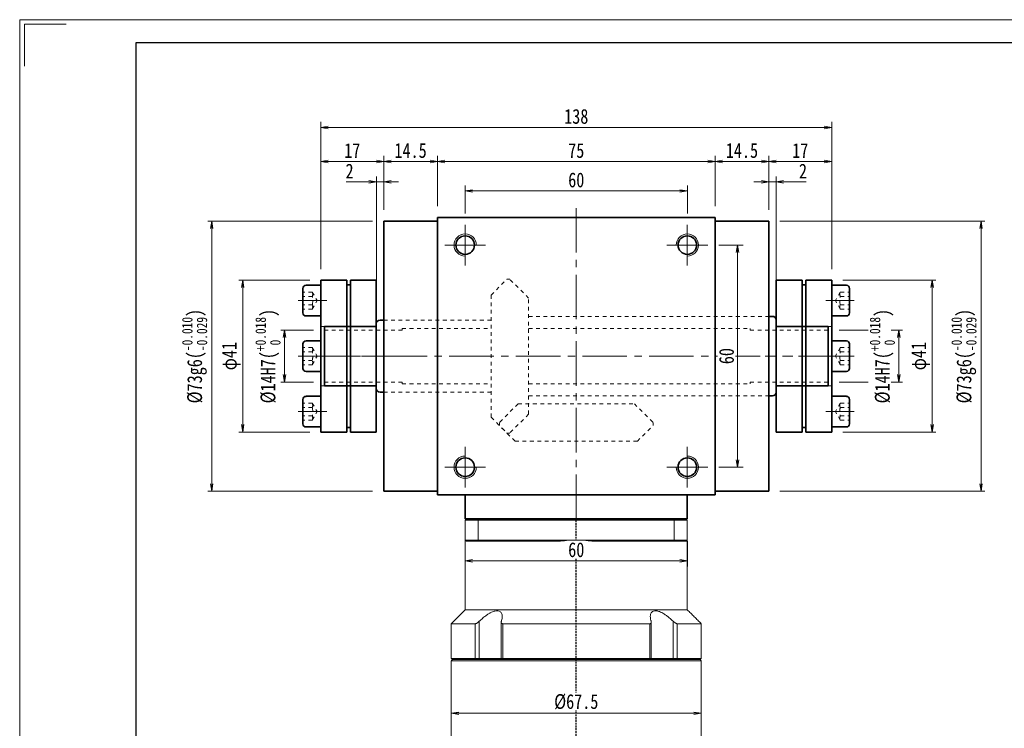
# Model space of a CAD drawing. Header units: millimetres. Extents: x -3 to 527, y 0 to 372.
# Tile 2 of 6: x 0 to 266, y 181 to 372. Entities that reach past the tile are written whole.
import ezdxf

# ---------------------------------------------------------------- set-up
doc = ezdxf.new("R2010")
doc.units = ezdxf.units.MM
for name, pattern in [('DASHED', [0.75, 0.5, -0.25]), ('点画线', [18, 12, -2, 2, -2]), ('虚线', [2, 1, -1])]:
    doc.linetypes.add(name, pattern=pattern)
for name, color, linetype, lineweight in [('EB0_1', 7, 'Continuous', 35), ('中心线层', 1, '点画线', 18), ('图框_外框线', 7, 'Continuous', 18), ('尺寸线层', 3, 'Continuous', 18), ('粗实线层', 7, 'Continuous', 35), ('虚线层', 6, '虚线', 18), ('虚线层_1', 6, '虚线', 18)]:
    doc.layers.add(name, color=color, linetype=linetype, lineweight=lineweight)
doc.styles.add('宋体', font='SimSun.ttf', dxfattribs={"width": 0.8})
doc.dimstyles.new('A水平标注$0', dxfattribs={"dimtxt": 3.5, "dimasz": 2, "dimexe": 1.5, "dimexo": 3, "dimgap": 1.1, "dimtad": 1, "dimtoh": 1, "dimdec": 4, "dimdsep": 46, "dimtxsty": '宋体', "dimblk": 'OPEN', "dimcen": 3, "dimclrd": 3, "dimclre": 3, "dimclrt": 6, "dimadec": 0, "dimazin": 0, "dimtm": 1e-09, "dimtfac": 1, "dimtdec": 4, "dimtix": 1, "dimtmove": 0, "dimatfit": 3, "dimldrblk": 'OPEN', "dimfxl": 0, "dimlwd": 13, "dimlwe": 13, "dimarcsym": 0})
doc.dimstyles.new('D直径标注φ25', dxfattribs={"dimtxt": 3.5, "dimasz": 2, "dimexe": 1, "dimexo": 3, "dimtad": 1, "dimtoh": 1, "dimdec": 1, "dimdsep": 46, "dimtxsty": '宋体', "dimblk": 'OPEN', "dimcen": 3, "dimclrd": 3, "dimclre": 3, "dimclrt": 130, "dimadec": 0, "dimazin": 0, "dimtm": 1e-09, "dimtfac": 1, "dimtdec": 1, "dimtmove": 0, "dimatfit": 0, "dimldrblk": 'OPEN', "dimfxl": 0, "dimlwd": 13, "dimlwe": 13, "dimarcsym": 0})

# ---------------------------------------------------------------- blocks, each defined once
blk = doc.blocks.new('_Open')
at = {"color": 0, "linetype": 'ByBlock', "lineweight": -2}
for p, q in [((-1, 0.17), (0, 0)), ((-1, -0.17), (0, 0)), ((0, 0), (-1, 0))]:
    blk.add_line(p, q, dxfattribs=at)
blk = doc.blocks.new('*D11')
at = {"layer": 'Defpoints', "color": 0, "transparency": 16777216}
for p in [(187.83, 334.16), (112.83, 319.06), (187.83, 319.06)]:
    blk.add_point(p, dxfattribs=at)
at = {"layer": '尺寸线层', "color": 3, "lineweight": 13, "transparency": 16777216}
for p, q in [((112.83, 322.06), (112.83, 335.66)), ((187.83, 322.06), (187.83, 335.66)), ((114.83, 334.16), (185.83, 334.16))]:
    blk.add_line(p, q, dxfattribs=at)
at = {"layer": '尺寸线层', "color": 3, "lineweight": 13, "transparency": 16777216, "xscale": 2, "yscale": 2, "zscale": 2, "rotation": 180}
blk.add_blockref('_Open', (112.83, 334.16), dxfattribs=at)
at = {"layer": '尺寸线层', "color": 3, "lineweight": 13, "transparency": 16777216, "xscale": 2, "yscale": 2, "zscale": 2}
blk.add_blockref('_Open', (187.83, 334.16), dxfattribs=at)
at = {"layer": '尺寸线层', "color": 6, "transparency": 16777216, "insert": (150.33, 337.09), "char_height": 4, "attachment_point": 5, "style": '宋体', "bg_fill": 3, "box_fill_scale": 1.1, "bg_fill_color": 257, "bg_fill_transparency": 0}
blk.add_mtext('75', dxfattribs=at)
blk = doc.blocks.new('*D12')
at = {"layer": 'Defpoints', "color": 0, "transparency": 16777216}
for p in [(98.33, 334.16), (98.33, 318.06), (112.83, 319.06)]:
    blk.add_point(p, dxfattribs=at)
at = {"layer": '尺寸线层', "color": 3, "lineweight": 13, "transparency": 16777216}
for p, q in [((98.33, 321.06), (98.33, 335.66)), ((112.83, 322.06), (112.83, 335.66)), ((110.83, 334.16), (100.33, 334.16))]:
    blk.add_line(p, q, dxfattribs=at)
at = {"layer": '尺寸线层', "color": 3, "lineweight": 13, "transparency": 16777216, "xscale": 2, "yscale": 2, "zscale": 2, "rotation": 180}
blk.add_blockref('_Open', (98.33, 334.16), dxfattribs=at)
at = {"layer": '尺寸线层', "color": 3, "lineweight": 13, "transparency": 16777216, "xscale": 2, "yscale": 2, "zscale": 2}
blk.add_blockref('_Open', (112.83, 334.16), dxfattribs=at)
at = {"layer": '尺寸线层', "color": 6, "transparency": 16777216, "insert": (105.58, 337.1), "char_height": 4, "attachment_point": 5, "style": '宋体', "bg_fill": 3, "box_fill_scale": 1.1, "bg_fill_color": 257, "bg_fill_transparency": 0}
blk.add_mtext('14.5', dxfattribs=at)
blk = doc.blocks.new('*D13')
at = {"layer": 'Defpoints', "color": 0, "transparency": 16777216}
for p in [(96.33, 328.63), (98.33, 318.06), (96.33, 290.31)]:
    blk.add_point(p, dxfattribs=at)
at = {"layer": '尺寸线层', "color": 3, "lineweight": 13, "transparency": 16777216}
for p, q in [((96.33, 293.31), (96.33, 330.13)), ((98.33, 321.06), (98.33, 330.13)), ((88.21, 328.63), (90.98, 328.63)), ((90.98, 328.63), (94.33, 328.63)), ((98.33, 328.63), (96.33, 328.63)), ((100.33, 328.63), (102.33, 328.63))]:
    blk.add_line(p, q, dxfattribs=at)
at = {"layer": '尺寸线层', "color": 3, "lineweight": 13, "transparency": 16777216, "xscale": 2, "yscale": 2, "zscale": 2}
blk.add_blockref('_Open', (96.33, 328.63), dxfattribs=at)
at = {"layer": '尺寸线层', "color": 3, "lineweight": 13, "transparency": 16777216, "xscale": 2, "yscale": 2, "zscale": 2, "rotation": 180}
blk.add_blockref('_Open', (98.33, 328.63), dxfattribs=at)
at = {"layer": '尺寸线层', "color": 6, "transparency": 16777216, "insert": (89.1, 331.56), "char_height": 4, "attachment_point": 5, "style": '宋体', "bg_fill": 3, "box_fill_scale": 1.1, "bg_fill_color": 257, "bg_fill_transparency": 0}
blk.add_mtext('2', dxfattribs=at)
blk = doc.blocks.new('*D14')
at = {"layer": 'Defpoints', "color": 0, "transparency": 16777216}
for p in [(204.33, 328.63), (202.33, 318.06), (204.33, 290.31)]:
    blk.add_point(p, dxfattribs=at)
at = {"layer": '尺寸线层', "color": 3, "lineweight": 13, "transparency": 16777216}
for p, q in [((202.33, 321.06), (202.33, 330.13)), ((204.33, 293.31), (204.33, 330.13)), ((200.33, 328.63), (198.33, 328.63)), ((202.33, 328.63), (204.33, 328.63)), ((209.67, 328.63), (206.33, 328.63)), ((212.44, 328.63), (209.67, 328.63))]:
    blk.add_line(p, q, dxfattribs=at)
at = {"layer": '尺寸线层', "color": 3, "lineweight": 13, "transparency": 16777216, "xscale": 2, "yscale": 2, "zscale": 2}
blk.add_blockref('_Open', (202.33, 328.63), dxfattribs=at)
at = {"layer": '尺寸线层', "color": 3, "lineweight": 13, "transparency": 16777216, "xscale": 2, "yscale": 2, "zscale": 2, "rotation": 180}
blk.add_blockref('_Open', (204.33, 328.63), dxfattribs=at)
at = {"layer": '尺寸线层', "color": 6, "transparency": 16777216, "insert": (211.56, 331.56), "char_height": 4, "attachment_point": 5, "style": '宋体', "bg_fill": 3, "box_fill_scale": 1.1, "bg_fill_color": 257, "bg_fill_transparency": 0}
blk.add_mtext('2', dxfattribs=at)
blk = doc.blocks.new('*D15')
at = {"layer": 'Defpoints', "color": 0, "transparency": 16777216}
for p in [(202.33, 334.16), (187.83, 319.06), (202.33, 318.06)]:
    blk.add_point(p, dxfattribs=at)
at = {"layer": '尺寸线层', "color": 3, "lineweight": 13, "transparency": 16777216}
for p, q in [((187.83, 322.06), (187.83, 335.66)), ((202.33, 321.06), (202.33, 335.66)), ((189.83, 334.16), (200.33, 334.16))]:
    blk.add_line(p, q, dxfattribs=at)
at = {"layer": '尺寸线层', "color": 3, "lineweight": 13, "transparency": 16777216, "xscale": 2, "yscale": 2, "zscale": 2, "rotation": 180}
blk.add_blockref('_Open', (187.83, 334.16), dxfattribs=at)
at = {"layer": '尺寸线层', "color": 3, "lineweight": 13, "transparency": 16777216, "xscale": 2, "yscale": 2, "zscale": 2}
blk.add_blockref('_Open', (202.33, 334.16), dxfattribs=at)
at = {"layer": '尺寸线层', "color": 6, "transparency": 16777216, "insert": (195.08, 337.1), "char_height": 4, "attachment_point": 5, "style": '宋体', "bg_fill": 3, "box_fill_scale": 1.1, "bg_fill_color": 257, "bg_fill_transparency": 0}
blk.add_mtext('14.5', dxfattribs=at)
blk = doc.blocks.new('*D24')
at = {"layer": 'Defpoints', "color": 0, "transparency": 16777216}
for p in [(82.33, 288.56), (82.33, 274.56)]:
    blk.add_point(p, dxfattribs=at)
at = {"layer": '尺寸线层', "color": 3, "lineweight": 13, "transparency": 16777216}
for p, q in [((79.33, 288.56), (70.53, 288.56)), ((71.53, 286.56), (71.53, 276.56)), ((79.33, 274.56), (70.53, 274.56))]:
    blk.add_line(p, q, dxfattribs=at)
at = {"layer": '尺寸线层', "color": 3, "lineweight": 13, "transparency": 16777216, "xscale": 2, "yscale": 2, "zscale": 2}
for p, rotation in [((71.53, 288.56), 90), ((71.53, 274.56), 270)]:
    blk.add_blockref('_Open', p, dxfattribs=dict(at, rotation=rotation))
at = {"layer": '尺寸线层', "color": 130, "transparency": 16777216, "insert": (67.05, 281.56), "char_height": 4, "attachment_point": 5, "rotation": 90, "style": '宋体', "bg_fill": 3, "box_fill_scale": 1.1, "bg_fill_color": 257, "bg_fill_transparency": 0}
blk.add_mtext('{\\A1;\\A1;%%C14H7({\\H0.707107x;\\S+0.018^  0;})}', dxfattribs=at)
at = {"layer": 'Defpoints', "color": 0, "transparency": 16777216}
blk.add_point((71.53, 274.56), dxfattribs=at)
blk = doc.blocks.new('*D25')
at = {"layer": 'Defpoints', "color": 0, "transparency": 16777216}
for p in [(98.33, 318.06), (51.86, 245.06), (98.33, 245.06)]:
    blk.add_point(p, dxfattribs=at)
at = {"layer": '尺寸线层', "color": 3, "lineweight": 13, "transparency": 16777216}
for p, q in [((95.33, 318.06), (50.86, 318.06)), ((51.86, 316.06), (51.86, 247.06)), ((95.33, 245.06), (50.86, 245.06))]:
    blk.add_line(p, q, dxfattribs=at)
at = {"layer": '尺寸线层', "color": 3, "lineweight": 13, "transparency": 16777216, "xscale": 2, "yscale": 2, "zscale": 2}
for p, rotation in [((51.86, 318.06), 89.99999999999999), ((51.86, 245.06), 270)]:
    blk.add_blockref('_Open', p, dxfattribs=dict(at, rotation=rotation))
at = {"layer": '尺寸线层', "color": 130, "transparency": 16777216, "insert": (47.24, 281.56), "char_height": 4, "attachment_point": 5, "rotation": 90, "style": '宋体', "bg_fill": 3, "box_fill_scale": 1.1, "bg_fill_color": 257, "bg_fill_transparency": 0}
blk.add_mtext('{\\A1;\\A1;%%C73g6({\\H0.707107x;\\S-0.010^ -0.029;})}', dxfattribs=at)
blk = doc.blocks.new('*D26')
at = {"layer": 'Defpoints', "color": 0, "transparency": 16777216}
for p in [(81.33, 343.35), (81.33, 302.06), (219.33, 302.06)]:
    blk.add_point(p, dxfattribs=at)
at = {"layer": '尺寸线层', "color": 3, "lineweight": 13, "transparency": 16777216}
for p, q in [((81.33, 305.06), (81.33, 344.85)), ((217.33, 343.35), (83.33, 343.35)), ((219.33, 305.06), (219.33, 344.85))]:
    blk.add_line(p, q, dxfattribs=at)
at = {"layer": '尺寸线层', "color": 3, "lineweight": 13, "transparency": 16777216, "xscale": 2, "yscale": 2, "zscale": 2, "rotation": 180}
blk.add_blockref('_Open', (81.33, 343.35), dxfattribs=at)
at = {"layer": '尺寸线层', "color": 3, "lineweight": 13, "transparency": 16777216, "xscale": 2, "yscale": 2, "zscale": 2}
blk.add_blockref('_Open', (219.33, 343.35), dxfattribs=at)
at = {"layer": '尺寸线层', "color": 6, "transparency": 16777216, "insert": (150.33, 346.31), "char_height": 4, "attachment_point": 5, "style": '宋体', "bg_fill": 3, "box_fill_scale": 1.1, "bg_fill_color": 257, "bg_fill_transparency": 0}
blk.add_mtext('138', dxfattribs=at)
blk = doc.blocks.new('34fhh')
at = {"layer": '中心线层'}
blk.add_line((1.59, 0), (-6.07, 0), dxfattribs=at)
at = {"layer": '粗实线层'}
for p, q in [((-4.82, 3.31), (-4.82, -3.31)), ((0, 4.14), (-3.99, 4.14)), ((0, -4.14), (0, 4.14)), ((-3.99, -4.14), (0, -4.14))]:
    blk.add_line(p, q, dxfattribs=at)
for centre, start, end in [((-3.99, 3.31), 90, 180), ((-3.99, -3.31), 180, 270)]:
    blk.add_arc(centre, 0.828, start, end, dxfattribs=at)
at = {"layer": '虚线层'}
for p, q in [((-2.32, 2.31), (-4.82, 2.31)), ((-2.32, 1.15), (-4.82, 1.15)), ((-2.32, 2.31), (-0.99, 0)), ((-2.32, -2.31), (-0.99, 0)), ((-2.32, -1.15), (-4.82, -1.15)), ((-2.32, -2.31), (-4.82, -2.31))]:
    blk.add_line(p, q, dxfattribs=at)
for centre, radius, start, end in [((-3.47, 1.73), 1.29, 333.4349, 26.5651), ((-6.71, 0), 4.54, 345.2529, 14.7471), ((-3.47, -1.73), 1.29, 333.4349, 26.5651)]:
    blk.add_arc(centre, radius, start, end, dxfattribs=at)
blk = doc.blocks.new('234234gg')
at = {"layer": '中心线层'}
blk.add_line((-18, 0), (3, 0), dxfattribs=at)
at = {"layer": '粗实线层'}
for p, q in [((-15, -20.5), (-15, 20.5)), ((-15, 20.5), (-8, 20.5)), ((-8, -20.5), (-8, 20.5)), ((-7, -20.5), (-7, 20.5)), ((-7, 20.5), (0, 20.5)), ((0, 20.5), (0, -20.5)), ((-8, -20.5), (-15, -20.5)), ((0, -20.5), (-7, -20.5))]:
    blk.add_line(p, q, dxfattribs=at)
at = {"layer": '粗实线层', "color": 6, "linetype": '虚线', "lineweight": 18}
for p, q in [((-15, 8), (0, 8)), ((-15, -8), (0, -8))]:
    blk.add_line(p, q, dxfattribs=at)
at = {"layer": '粗实线层'}
for centre, start, end in [((-7.61, 17.08), 74.0082, 100.309), ((-7.61, -17.08), 259.691, 285.9918)]:
    blk.add_arc(centre, 2.2, start, end, dxfattribs=at)
for p in [(-15, 15), (-15, 0)]:
    blk.add_blockref('34fhh', p, dxfattribs=at)
at = {"layer": '粗实线层', "xscale": -0.9999999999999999, "rotation": 180}
blk.add_blockref('34fhh', (-15, -15), dxfattribs=at)
blk = doc.blocks.new('*D27')
at = {"layer": 'Defpoints', "color": 0, "transparency": 16777216}
for p in [(81.33, 302.06), (60.23, 261.06), (81.33, 261.06)]:
    blk.add_point(p, dxfattribs=at)
at = {"layer": '尺寸线层', "color": 3, "lineweight": 13, "transparency": 16777216}
for p, q in [((78.33, 302.06), (59.23, 302.06)), ((60.23, 300.06), (60.23, 263.06)), ((78.33, 261.06), (59.23, 261.06))]:
    blk.add_line(p, q, dxfattribs=at)
at = {"layer": '尺寸线层', "color": 3, "lineweight": 13, "transparency": 16777216, "xscale": 2, "yscale": 2, "zscale": 2}
for p, rotation in [((60.23, 302.06), 89.99999999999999), ((60.23, 261.06), 270)]:
    blk.add_blockref('_Open', p, dxfattribs=dict(at, rotation=rotation))
at = {"layer": '尺寸线层', "color": 130, "transparency": 16777216, "insert": (57.14, 281.56), "char_height": 4, "attachment_point": 5, "rotation": 90, "style": '宋体', "bg_fill": 3, "box_fill_scale": 1.1, "bg_fill_color": 257, "bg_fill_transparency": 0}
blk.add_mtext('φ41', dxfattribs=at)
blk = doc.blocks.new('*D28')
at = {"layer": 'Defpoints', "color": 0, "transparency": 16777216}
for p in [(81.33, 334.16), (98.33, 318.06), (81.33, 302.06)]:
    blk.add_point(p, dxfattribs=at)
at = {"layer": '尺寸线层', "color": 3, "lineweight": 13, "transparency": 16777216}
for p, q in [((81.33, 305.06), (81.33, 335.66)), ((98.33, 321.06), (98.33, 335.66)), ((96.33, 334.16), (83.33, 334.16))]:
    blk.add_line(p, q, dxfattribs=at)
at = {"layer": '尺寸线层', "color": 3, "lineweight": 13, "transparency": 16777216, "xscale": 2, "yscale": 2, "zscale": 2, "rotation": 180}
blk.add_blockref('_Open', (81.33, 334.16), dxfattribs=at)
at = {"layer": '尺寸线层', "color": 3, "lineweight": 13, "transparency": 16777216, "xscale": 2, "yscale": 2, "zscale": 2}
blk.add_blockref('_Open', (98.33, 334.16), dxfattribs=at)
at = {"layer": '尺寸线层', "color": 6, "transparency": 16777216, "insert": (89.83, 337.1), "char_height": 4, "attachment_point": 5, "style": '宋体', "bg_fill": 3, "box_fill_scale": 1.1, "bg_fill_color": 257, "bg_fill_transparency": 0}
blk.add_mtext('17', dxfattribs=at)
blk = doc.blocks.new('*D29')
at = {"layer": 'Defpoints', "color": 0, "transparency": 16777216}
for p in [(219.33, 334.16), (202.33, 318.06), (219.33, 302.06)]:
    blk.add_point(p, dxfattribs=at)
at = {"layer": '尺寸线层', "color": 3, "lineweight": 13, "transparency": 16777216}
for p, q in [((202.33, 321.06), (202.33, 335.66)), ((219.33, 305.06), (219.33, 335.66)), ((204.33, 334.16), (217.33, 334.16))]:
    blk.add_line(p, q, dxfattribs=at)
at = {"layer": '尺寸线层', "color": 3, "lineweight": 13, "transparency": 16777216, "xscale": 2, "yscale": 2, "zscale": 2}
for p, rotation in [((202.33, 334.16), 179.9999999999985), ((219.33, 334.16), 359.9999999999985)]:
    blk.add_blockref('_Open', p, dxfattribs=dict(at, rotation=rotation))
at = {"layer": '尺寸线层', "color": 6, "transparency": 16777216, "insert": (210.83, 337.1), "char_height": 4, "attachment_point": 5, "style": '宋体', "bg_fill": 3, "box_fill_scale": 1.1, "bg_fill_color": 257, "bg_fill_transparency": 0}
blk.add_mtext('17', dxfattribs=at)
blk = doc.blocks.new('*D30')
at = {"layer": 'Defpoints', "color": 0, "transparency": 16777216}
for p in [(218.33, 288.56), (218.33, 274.56)]:
    blk.add_point(p, dxfattribs=at)
at = {"layer": '尺寸线层', "color": 3, "lineweight": 13, "transparency": 16777216}
for p, q in [((221.33, 288.56), (238.46, 288.56)), ((237.46, 286.56), (237.46, 276.56)), ((221.33, 274.56), (238.46, 274.56))]:
    blk.add_line(p, q, dxfattribs=at)
at = {"layer": '尺寸线层', "color": 3, "lineweight": 13, "transparency": 16777216, "xscale": 2, "yscale": 2, "zscale": 2}
for p, rotation in [((237.46, 288.56), 90), ((237.46, 274.56), 270)]:
    blk.add_blockref('_Open', p, dxfattribs=dict(at, rotation=rotation))
at = {"layer": '尺寸线层', "color": 130, "transparency": 16777216, "insert": (232.98, 281.56), "char_height": 4, "attachment_point": 5, "rotation": 90, "style": '宋体', "bg_fill": 3, "box_fill_scale": 1.1, "bg_fill_color": 257, "bg_fill_transparency": 0}
blk.add_mtext('{\\A1;\\A1;%%C14H7({\\H0.707107x;\\S+0.018^  0;})}', dxfattribs=at)
at = {"layer": 'Defpoints', "color": 0, "transparency": 16777216}
blk.add_point((237.46, 274.56), dxfattribs=at)
blk = doc.blocks.new('*D31')
at = {"layer": 'Defpoints', "color": 0, "transparency": 16777216}
for p in [(202.33, 318.06), (202.33, 245.06), (259.65, 245.06)]:
    blk.add_point(p, dxfattribs=at)
at = {"layer": '尺寸线层', "color": 3, "lineweight": 13, "transparency": 16777216}
for p, q in [((205.33, 318.06), (260.65, 318.06)), ((259.65, 316.06), (259.65, 247.06)), ((205.33, 245.06), (260.65, 245.06))]:
    blk.add_line(p, q, dxfattribs=at)
at = {"layer": '尺寸线层', "color": 3, "lineweight": 13, "transparency": 16777216, "xscale": 2, "yscale": 2, "zscale": 2}
for p, rotation in [((259.65, 318.06), 90), ((259.65, 245.06), 270)]:
    blk.add_blockref('_Open', p, dxfattribs=dict(at, rotation=rotation))
at = {"layer": '尺寸线层', "color": 130, "transparency": 16777216, "insert": (255.03, 281.56), "char_height": 4, "attachment_point": 5, "rotation": 90, "style": '宋体', "bg_fill": 3, "box_fill_scale": 1.1, "bg_fill_color": 257, "bg_fill_transparency": 0}
blk.add_mtext('{\\A1;\\A1;%%C73g6({\\H0.707107x;\\S-0.010^ -0.029;})}', dxfattribs=at)
blk = doc.blocks.new('*D32')
at = {"layer": 'Defpoints', "color": 0, "transparency": 16777216}
for p in [(219.33, 302.06), (219.33, 261.06), (246.44, 261.06)]:
    blk.add_point(p, dxfattribs=at)
at = {"layer": '尺寸线层', "color": 3, "lineweight": 13, "transparency": 16777216}
for p, q in [((222.33, 302.06), (247.44, 302.06)), ((246.44, 300.06), (246.44, 263.06)), ((222.33, 261.06), (247.44, 261.06))]:
    blk.add_line(p, q, dxfattribs=at)
at = {"layer": '尺寸线层', "color": 3, "lineweight": 13, "transparency": 16777216, "xscale": 2, "yscale": 2, "zscale": 2}
for p, rotation in [((246.44, 302.06), 90), ((246.44, 261.06), 270)]:
    blk.add_blockref('_Open', p, dxfattribs=dict(at, rotation=rotation))
at = {"layer": '尺寸线层', "color": 130, "transparency": 16777216, "insert": (243.35, 281.56), "char_height": 4, "attachment_point": 5, "rotation": 90, "style": '宋体', "bg_fill": 3, "box_fill_scale": 1.1, "bg_fill_color": 257, "bg_fill_transparency": 0}
blk.add_mtext('φ41', dxfattribs=at)
blk = doc.blocks.new('*D36')
at = {"layer": 'Defpoints', "color": 0, "transparency": 16777216}
for p in [(180.33, 326.18), (120.33, 317.06), (180.33, 317.06)]:
    blk.add_point(p, dxfattribs=at)
at = {"layer": '尺寸线层', "color": 3, "lineweight": 13, "transparency": 16777216}
for p, q in [((120.33, 320.06), (120.33, 327.68)), ((180.33, 320.06), (180.33, 327.68)), ((122.33, 326.18), (178.33, 326.18))]:
    blk.add_line(p, q, dxfattribs=at)
at = {"layer": '尺寸线层', "color": 3, "lineweight": 13, "transparency": 16777216, "xscale": 2, "yscale": 2, "zscale": 2, "rotation": 180}
blk.add_blockref('_Open', (120.33, 326.18), dxfattribs=at)
at = {"layer": '尺寸线层', "color": 3, "lineweight": 13, "transparency": 16777216, "xscale": 2, "yscale": 2, "zscale": 2}
blk.add_blockref('_Open', (180.33, 326.18), dxfattribs=at)
at = {"layer": '尺寸线层', "color": 6, "transparency": 16777216, "insert": (150.33, 329.14), "char_height": 4, "attachment_point": 5, "style": '宋体', "bg_fill": 3, "box_fill_scale": 1.1, "bg_fill_color": 257, "bg_fill_transparency": 0}
blk.add_mtext('60', dxfattribs=at)
blk = doc.blocks.new('*D37')
at = {"layer": 'Defpoints', "color": 0, "transparency": 16777216}
for p in [(185.83, 311.56), (185.83, 251.56), (193.87, 251.56)]:
    blk.add_point(p, dxfattribs=at)
at = {"layer": '尺寸线层', "color": 3, "lineweight": 13, "transparency": 16777216}
for p, q in [((188.83, 311.56), (195.37, 311.56)), ((193.87, 309.56), (193.87, 253.56)), ((188.83, 251.56), (195.37, 251.56))]:
    blk.add_line(p, q, dxfattribs=at)
at = {"layer": '尺寸线层', "color": 3, "lineweight": 13, "transparency": 16777216, "xscale": 2, "yscale": 2, "zscale": 2}
for p, rotation in [((193.87, 311.56), 90), ((193.87, 251.56), 270)]:
    blk.add_blockref('_Open', p, dxfattribs=dict(at, rotation=rotation))
at = {"layer": '尺寸线层', "color": 6, "transparency": 16777216, "insert": (190.92, 281.56), "char_height": 4, "attachment_point": 5, "rotation": 90, "style": '宋体', "bg_fill": 3, "box_fill_scale": 1.1, "bg_fill_color": 257, "bg_fill_transparency": 0}
blk.add_mtext('60', dxfattribs=at)
blk = doc.blocks.new('*D49')
at = {"layer": 'Defpoints', "color": 0, "transparency": 16777216}
for p in [(116.58, 185.06), (116.58, 185.06), (184.08, 185.06)]:
    blk.add_point(p, dxfattribs=at)
at = {"layer": '尺寸线层', "color": 3, "lineweight": 13, "transparency": 16777216}
for p, q in [((116.58, 188.06), (116.58, 186.56)), ((184.08, 188.06), (184.08, 186.56)), ((182.08, 185.06), (118.58, 185.06))]:
    blk.add_line(p, q, dxfattribs=at)
at = {"layer": '尺寸线层', "color": 3, "lineweight": 13, "transparency": 16777216, "xscale": 2, "yscale": 2, "zscale": 2, "rotation": 180}
blk.add_blockref('_Open', (116.58, 185.06), dxfattribs=at)
at = {"layer": '尺寸线层', "color": 3, "lineweight": 13, "transparency": 16777216, "xscale": 2, "yscale": 2, "zscale": 2}
blk.add_blockref('_Open', (184.08, 185.06), dxfattribs=at)
at = {"layer": '尺寸线层', "color": 6, "transparency": 16777216, "insert": (150.33, 188.16), "char_height": 4, "attachment_point": 5, "style": '宋体', "bg_fill": 3, "box_fill_scale": 1.1, "bg_fill_color": 257, "bg_fill_transparency": 0}
blk.add_mtext('%%c67.5', dxfattribs=at)
blk = doc.blocks.new('*D50')
at = {"layer": 'Defpoints', "color": 0, "transparency": 16777216}
for p in [(120.33, 234.56), (180.33, 234.56), (180.33, 226.23)]:
    blk.add_point(p, dxfattribs=at)
at = {"layer": '尺寸线层', "color": 3, "lineweight": 13, "transparency": 16777216}
for p, q in [((120.33, 231.56), (120.33, 224.73)), ((180.33, 231.56), (180.33, 224.73)), ((122.33, 226.23), (178.33, 226.23))]:
    blk.add_line(p, q, dxfattribs=at)
at = {"layer": '尺寸线层', "color": 3, "lineweight": 13, "transparency": 16777216, "xscale": 2, "yscale": 2, "zscale": 2, "rotation": 180}
blk.add_blockref('_Open', (120.33, 226.23), dxfattribs=at)
at = {"layer": '尺寸线层', "color": 3, "lineweight": 13, "transparency": 16777216, "xscale": 2, "yscale": 2, "zscale": 2}
blk.add_blockref('_Open', (180.33, 226.23), dxfattribs=at)
at = {"layer": '尺寸线层', "color": 6, "transparency": 16777216, "insert": (150.33, 229.23), "char_height": 4, "attachment_point": 5, "style": '宋体', "bg_fill": 3, "box_fill_scale": 1.1, "bg_fill_color": 256, "bg_fill_true_color": 13158600, "bg_fill_transparency": 0}
blk.add_mtext('60', dxfattribs=at)

msp = doc.modelspace()

# ---------------------------------------------------------------- linework, layer by layer
at = {"color": 7, "linetype": 'Continuous', "lineweight": 15}
for p, q in [((120.32687, 237.25986), (123.86936, 237.25986)), ((120.32687, 237.25986), (120.32687, 231.85986)), ((123.98299, 237.55986), (120.62687, 237.55986)), ((123.86936, 237.25986), (176.78438, 237.25986)), ((123.86936, 231.85986), (123.86936, 237.25986)), ((176.67075, 237.55986), (123.98299, 237.55986)), ((180.02687, 237.55986), (176.67075, 237.55986)), ((176.78438, 237.25986), (176.78438, 231.85986)), ((176.78438, 237.25986), (180.32687, 237.25986)), ((180.32687, 231.85986), (180.32687, 237.25986)), ((123.86936, 231.85986), (120.32687, 231.85986)), ((120.62687, 231.55986), (123.98299, 231.55986)), ((150.32687, 231.85986), (123.86936, 231.85986)), ((123.98299, 231.55986), (146.09485, 231.55986)), ((176.78438, 231.85986), (150.32687, 231.85986)), ((154.55889, 231.55986), (176.67075, 231.55986)), ((176.67075, 231.55986), (180.02687, 231.55986)), ((180.32687, 231.85986), (176.78438, 231.85986)), ((180.32687, 213.00986), (120.32687, 213.00986)), ((123.03499, 209.25986), (116.57687, 209.25986)), ((123.03499, 209.25986), (123.03499, 199.85986)), ((124.14529, 199.85986), (124.14529, 209.9293)), ((170.18174, 209.25986), (130.472, 209.25986)), ((130.472, 199.85986), (130.472, 209.25986)), ((170.18174, 209.25986), (170.18174, 199.85986)), ((176.50845, 209.9293), (176.50845, 199.85986)), ((184.07687, 209.25986), (177.61875, 209.25986)), ((177.61875, 199.85986), (177.61875, 209.25986)), ((123.03499, 199.85986), (116.57687, 199.85986)), ((150.32687, 199.55986), (116.87687, 199.55986)), ((116.87687, 199.55986), (123.27759, 199.55986)), ((124.14529, 199.85986), (123.03499, 199.85986)), ((123.27759, 199.55986), (123.03499, 199.85986)), ((124.0548, 199.55986), (124.14529, 199.85986)), ((130.06029, 199.85986), (124.14529, 199.85986)), ((130.472, 199.85986), (130.06029, 199.85986)), ((170.18174, 199.85986), (130.472, 199.85986)), ((130.64849, 199.55986), (130.472, 199.85986)), ((130.64849, 199.55986), (170.00526, 199.55986)), ((183.77687, 199.55986), (150.32687, 199.55986)), ((170.18174, 199.85986), (170.00526, 199.55986)), ((170.59345, 199.85986), (170.18174, 199.85986)), ((176.50845, 199.85986), (170.59345, 199.85986)), ((176.50845, 199.85986), (176.59894, 199.55986)), ((177.61875, 199.85986), (176.50845, 199.85986)), ((177.61875, 199.85986), (177.37615, 199.55986)), ((177.37615, 199.55986), (183.77687, 199.55986)), ((184.07687, 199.85986), (177.61875, 199.85986)), ((116.57687, 199.25986), (150.32687, 199.25986)), ((150.32687, 199.25986), (184.07687, 199.25986))]:
    msp.add_line(p, q, dxfattribs=at)
at = {"color": 1, "linetype": 'DASHED'}
msp.add_line((150.32687, 119.00816), (150.32687, 237.55986), dxfattribs=at)
at = {"color": 7, "linetype": 'Continuous', "lineweight": 15}
for start, end in [(90, 98.1096145), (81.8903855, 90)]:
    msp.add_arc((150.32687, 201.85986), 30, start, end, dxfattribs=at)
for points in [[(120.32687, 237.25986), (120.62687, 237.55986)], [(123.86936, 237.25986), (123.98299, 237.55986)], [(176.78438, 237.25986), (176.67075, 237.55986)], [(180.02687, 237.55986), (180.32687, 237.25986)], [(120.32687, 213.00986), (120.32687, 231.85986)], [(120.32687, 231.85986), (120.62687, 231.55986)], [(123.86936, 231.85986), (123.98299, 231.55986)], [(176.67075, 231.55986), (176.78438, 231.85986)], [(180.02687, 231.55986), (180.32687, 231.85986)], [(180.32687, 231.85986), (180.32687, 213.00986)], [(116.57687, 209.25986), (120.32687, 213.00986)], [(180.32687, 213.00986), (184.07687, 209.25986)], [(116.57687, 199.85986), (116.57687, 209.25986)], [(130.06029, 199.85986), (130.06029, 209.665)], [(170.59345, 209.66455), (170.59345, 199.85986)], [(184.07687, 209.25986), (184.07687, 199.85986)], [(116.87687, 199.55986), (116.57687, 199.85986)], [(116.57687, 199.25986), (116.87687, 199.55986)], [(130.36029, 199.55986), (130.06029, 199.85986)], [(170.59345, 199.85986), (170.29345, 199.55986)], [(184.07687, 199.85986), (183.77687, 199.55986)], [(183.77687, 199.55986), (184.07687, 199.25986)], [(116.57687, 170.85986), (116.57687, 199.25986)], [(184.07687, 199.25986), (184.07687, 170.85986)]]:
    msp.add_open_spline(points, degree=1, dxfattribs=at)
for points, knots in [([(130.10687, 209.9293), (130.19319, 210.254), (130.33405, 210.78381), (130.33426, 211.45358), (130.23474, 211.9189), (130.04166, 212.27915), (129.7291, 212.59274), (129.18477, 212.79946), (128.35632, 212.73008), (127.52269, 212.42446), (126.77722, 212.02708), (126.02233, 211.53813), (125.20517, 210.90889), (124.55976, 210.33315), (124.21881, 210.00093), (124.14529, 209.9293)], [0, 0, 0, 0, 1.111823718, 1.814206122, 2.515660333, 3.044836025, 3.573294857, 4.429537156, 5.288250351, 6.104434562, 6.713373, 7.323286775, 8.207714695, 9.093503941, 9.336985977, 9.336985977, 9.336985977, 9.336985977]), ([(176.50845, 209.9293), (176.16447, 210.254), (175.60318, 210.78381), (174.74381, 211.45358), (174.05568, 211.9189), (173.41333, 212.27915), (172.71328, 212.59274), (171.91642, 212.79946), (171.17246, 212.73008), (170.71391, 212.42446), (170.46276, 212.02708), (170.32356, 211.53813), (170.3136, 210.90889), (170.42261, 210.33315), (170.52483, 210.00093), (170.54687, 209.9293)], [0, 0, 0, 0, 1.111860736, 1.814266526, 2.515744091, 3.044937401, 3.573413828, 4.429684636, 5.288426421, 6.104637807, 6.713596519, 7.323530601, 8.207987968, 9.093806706, 9.337296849, 9.337296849, 9.337296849, 9.337296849]), ([(124.14529, 209.9293), (124.02138, 209.81533), (123.80824, 209.61929), (123.48531, 209.4085), (123.22428, 209.28374), (123.09765, 209.26777), (123.03499, 209.25986)], [0, 0, 0, 0, 0.461690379, 0.794104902, 1.059065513, 1.318521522, 1.318521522, 1.318521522, 1.318521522]), ([(130.472, 209.25986), (130.43726, 209.26152), (130.36658, 209.26489), (130.27799, 209.29154), (130.20384, 209.33223), (130.1393, 209.39206), (130.08962, 209.47457), (130.05834, 209.59419), (130.05746, 209.74589), (130.09024, 209.86755), (130.10687, 209.9293)], [0, 0, 0, 0, 0.0845501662, 0.1720244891, 0.2564971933, 0.3430793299, 0.4605833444, 0.5814376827, 0.7507540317, 0.9252792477, 0.9252792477, 0.9252792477, 0.9252792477]), ([(170.54687, 209.9293), (170.56237, 209.87265), (170.59374, 209.75797), (170.5967, 209.61334), (170.57143, 209.49449), (170.5272, 209.40889), (170.46418, 209.34241), (170.38819, 209.29643), (170.29451, 209.26577), (170.21979, 209.26186), (170.18174, 209.25986)], [0, 0, 0, 0, 0.1600222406, 0.3238934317, 0.4391565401, 0.5570675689, 0.6488337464, 0.7429943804, 0.8324760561, 0.925298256, 0.925298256, 0.925298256, 0.925298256]), ([(177.61875, 209.25986), (177.56, 209.26687), (177.44278, 209.28085), (177.19313, 209.39471), (176.86389, 209.60359), (176.64041, 209.80837), (176.50845, 209.9293)], [0, 0, 0, 0, 0.244975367, 0.488865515, 0.828599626, 1.318556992, 1.318556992, 1.318556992, 1.318556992])]:
    msp.add_open_spline(points, degree=3, knots=knots, dxfattribs=at)
at = {"layer": 'EB0_1'}
msp.add_line((180.32687, 237.55986), (120.32687, 237.55986), dxfattribs=at)
at = {"layer": '中心线层'}
for p, q in [((150.32687, 237.55986), (150.32687, 322.05986)), ((120.32687, 306.05986), (120.32687, 317.05986)), ((180.32687, 317.05986), (180.32687, 306.05986)), ((114.82687, 311.55986), (125.82687, 311.55986)), ((174.82687, 311.55986), (185.82687, 311.55986)), ((80.02858, 281.55986), (208.83119, 281.55986)), ((120.32687, 246.05986), (120.32687, 257.05986)), ((180.32687, 257.05986), (180.32687, 246.05986)), ((125.82687, 251.55986), (114.82687, 251.55986)), ((185.82687, 251.55986), (174.82687, 251.55986))]:
    msp.add_line(p, q, dxfattribs=at)
at = {"layer": '图框_外框线', "color": 3}
msp.add_lwpolyline([(1.25408, 359.92151), (1.25408, 371.20825), (12.54082, 371.20825)], dxfattribs=at)
at = {"layer": '粗实线层'}
for p, q in [((112.82687, 318.05986), (98.32687, 318.05986)), ((98.32687, 318.05986), (98.32687, 245.05986)), ((112.82687, 319.05986), (187.82687, 319.05986)), ((112.82687, 318.15986), (112.82687, 319.05986)), ((112.82687, 319.05986), (112.82687, 244.05986)), ((187.82687, 319.05986), (187.82687, 244.05986)), ((187.82687, 318.05986), (202.32687, 318.05986)), ((202.32687, 318.05986), (202.32687, 245.05986)), ((98.32687, 271.80986), (97.32687, 271.80986)), ((202.32687, 270.80986), (203.32687, 270.80986)), ((112.82687, 245.05986), (98.32687, 245.05986)), ((187.82687, 245.05986), (202.32687, 245.05986)), ((112.82687, 244.05986), (187.82687, 244.05986)), ((120.32687, 237.55986), (120.32687, 244.05986)), ((180.32687, 237.55986), (180.32687, 244.05986))]:
    msp.add_line(p, q, dxfattribs=at)
for centre in [(120.32687, 311.55986), (180.32687, 311.55986), (120.32687, 251.55986), (180.32687, 251.55986)]:
    msp.add_circle(centre, 2.5, dxfattribs=at)
at = {"layer": '粗实线层', "lineweight": 18}
for centre, start, end in [((120.32687, 311.55986), 0, 270), ((180.32687, 311.55986), 270, 180), ((120.32687, 251.55986), 90, 360), ((180.32687, 251.55986), 180, 90)]:
    msp.add_arc(centre, 3, start, end, dxfattribs=at)
at = {"layer": '粗实线层'}
for centre, start, end in [((97.32687, 272.80986), 180, 270), ((203.32687, 271.80986), 270, 360)]:
    msp.add_arc(centre, 1, start, end, dxfattribs=at)
at = {"layer": '虚线层_1', "linetype": '虚线', "lineweight": 18}
for p, q in [((127.32687, 298.05986), (131.59687, 302.32986)), ((131.59687, 302.32986), (132.3853, 302.32986)), ((137.46687, 297.24829), (132.3853, 302.32986)), ((127.32687, 265.05986), (127.32687, 298.05986)), ((137.46687, 265.87144), (137.46687, 297.24829)), ((82.32687, 288.55986), (103.32687, 288.55986)), ((197.32687, 288.55986), (218.32687, 288.55986)), ((82.32687, 274.55986), (103.32687, 274.55986)), ((103.32687, 274.05986), (103.32687, 274.55986)), ((103.32687, 274.05986), (127.32687, 274.05986)), ((137.46687, 274.05986), (197.32687, 274.05986)), ((197.32687, 274.55986), (218.32687, 274.55986)), ((197.32687, 274.05986), (197.32687, 274.55986)), ((98.32687, 271.80986), (127.32687, 271.80986)), ((134.63844, 268.69986), (129.55687, 263.61829)), ((134.63844, 268.69986), (166.0153, 268.69986)), ((137.46687, 270.80986), (202.32687, 270.80986)), ((166.0153, 268.69986), (171.09687, 263.61829)), ((127.32687, 265.05986), (131.59687, 260.78986)), ((129.55687, 262.82986), (129.55687, 263.61829)), ((137.46687, 265.87144), (132.3853, 260.78986)), ((171.09687, 262.82986), (171.09687, 263.61829)), ((133.82687, 258.55986), (129.55687, 262.82986)), ((131.59687, 260.78986), (132.3853, 260.78986)), ((166.82687, 258.55986), (171.09687, 262.82986)), ((133.82687, 258.55986), (166.82687, 258.55986))]:
    msp.add_line(p, q, dxfattribs=at)

# ---------------------------------------------------------------- next in the draw order: dimensions: what is measured, and where the dimension line sits
at = {"layer": '尺寸线层'}
dim = msp.add_linear_dim(base=(187.82687, 334.1567), p1=(112.82687, 319.05986), p2=(187.82687, 319.05986), dimstyle='A水平标注$0', override={"dimtxt": 4, "dimgap": 1, "dimblk": 'Open', "dimtfill": 1, "dimtfillclr": 256}, dxfattribs=at)
dim.commit()
dim.dimension.update_dxf_attribs({"geometry": '*D11', "text_midpoint": (150.32687, 337.08966)})
dim = msp.add_linear_dim(base=(204.32687, 328.62734), p1=(202.32687, 318.05986), p2=(204.32687, 290.30986), dimstyle='A水平标注$0', override={"dimtxt": 4, "dimgap": 1, "dimblk": 'Open', "dimtfill": 1, "dimtfillclr": 256}, dxfattribs=at)
dim.commit()
dim.dimension.update_dxf_attribs({"geometry": '*D14', "text_midpoint": (211.5569, 328.62734), "dimtype": 160})
dim = msp.add_linear_dim(base=(71.52912, 274.55986), p1=(82.32687, 288.55986), p2=(82.32687, 274.55986), angle=270, text='{\\A1;\\A1;%%C14H7({\\H0.707107x;\\S+0.018^  0;})}', dimstyle='D直径标注φ25', override={"dimtxt": 4, "dimgap": 1, "dimpost": 'φ<>', "dimtp": 0.018, "dimtm": 0, "dimtdec": 3, "dimtzin": 8}, dxfattribs=at)
dim.commit()
dim.dimension.update_dxf_attribs({"geometry": '*D24', "text_midpoint": (71.52912, 281.55986), "dimtype": 160})

# ---------------------------------------------------------------- next in the draw order: linework, layer by layer
at = {"layer": '粗实线层'}
for p, q in [((202.32687, 292.30986), (203.32687, 292.30986)), ((204.32687, 291.30986), (204.32687, 271.80986))]:
    msp.add_line(p, q, dxfattribs=at)
msp.add_arc((203.32687, 291.30986), 1, 0, 90, dxfattribs=at)
at = {"layer": '虚线层_1', "linetype": '虚线', "lineweight": 18}
for p, q in [((137.46687, 292.30986), (202.32687, 292.30986)), ((137.46687, 289.05986), (197.32687, 289.05986)), ((197.32687, 289.05986), (197.32687, 288.55986))]:
    msp.add_line(p, q, dxfattribs=at)

# ---------------------------------------------------------------- next in the draw order: dimensions: what is measured, and where the dimension line sits
at = {"layer": '尺寸线层'}
for base, p1, p2, picture, middle in [((98.32687, 334.1567), (112.82687, 319.05986), (98.32687, 318.05986), '*D12', (105.57687, 337.10084)), ((202.32687, 334.1567), (187.82687, 319.05986), (202.32687, 318.05986), '*D15', (195.07687, 337.10084))]:
    dim = msp.add_linear_dim(base=base, p1=p1, p2=p2, dimstyle='A水平标注$0', override={"dimtxt": 4, "dimgap": 1, "dimblk": 'Open', "dimtfill": 1, "dimtfillclr": 256}, dxfattribs=at)
    dim.commit()
    dim.dimension.update_dxf_attribs({"geometry": picture, "text_midpoint": middle})

# ---------------------------------------------------------------- next in the draw order: dimensions: what is measured, and where the dimension line sits
dim = msp.add_linear_dim(base=(96.32687, 328.62734), p1=(98.32687, 318.05986), p2=(96.32687, 290.30986), dimstyle='A水平标注$0', override={"dimtxt": 4, "dimgap": 1, "dimblk": 'Open', "dimtfill": 1, "dimtfillclr": 256}, dxfattribs=at)
dim.commit()
dim.dimension.update_dxf_attribs({"geometry": '*D13', "text_midpoint": (89.09685, 328.62734), "dimtype": 160})

# ---------------------------------------------------------------- next in the draw order: linework, layer by layer
at = {"layer": '粗实线层'}
for p, q in [((96.32687, 290.30986), (96.32687, 272.80986)), ((98.32687, 291.30986), (97.32687, 291.30986))]:
    msp.add_line(p, q, dxfattribs=at)
msp.add_arc((97.32687, 290.30986), 1, 90, 180, dxfattribs=at)
at = {"layer": '虚线层_1', "linetype": '虚线', "lineweight": 18}
for p, q in [((98.32687, 291.30986), (127.32687, 291.30986)), ((103.32687, 289.05986), (103.32687, 288.55986)), ((103.32687, 289.05986), (127.32687, 289.05986))]:
    msp.add_line(p, q, dxfattribs=at)

# ---------------------------------------------------------------- next in the draw order: dimensions: what is measured, and where the dimension line sits
at = {"layer": '尺寸线层'}
dim = msp.add_linear_dim(base=(51.86029, 245.05986), p1=(98.32687, 318.05986), p2=(98.32687, 245.05986), angle=270, text='{\\A1;\\A1;%%C73g6({\\H0.707107x;\\S-0.010^ -0.029;})}', dimstyle='D直径标注φ25', override={"dimtxt": 4, "dimgap": 1, "dimpost": 'φ<>', "dimtp": -0.01, "dimtm": 0.029, "dimtdec": 3, "dimtzin": 8}, dxfattribs=at)
dim.commit()
dim.dimension.update_dxf_attribs({"geometry": '*D25', "text_midpoint": (47.24377, 281.55986)})

# ---------------------------------------------------------------- next in the draw order: linework, layer by layer
at = {"layer": '粗实线层'}
for p, q in [((82.32687, 289.55986), (82.32687, 273.55986)), ((82.32687, 289.55986), (96.32687, 289.55986)), ((82.32687, 273.55986), (96.32687, 273.55986))]:
    msp.add_line(p, q, dxfattribs=at)

# ---------------------------------------------------------------- next in the draw order: dimensions: what is measured, and where the dimension line sits
at = {"layer": '尺寸线层'}
dim = msp.add_linear_dim(base=(81.32687, 343.35185), p1=(219.32687, 302.05986), p2=(81.32687, 302.05986), dimstyle='A水平标注$0', override={"dimtxt": 4, "dimgap": 1, "dimblk": 'Open', "dimtfill": 1, "dimtfillclr": 256}, dxfattribs=at)
dim.commit()
dim.dimension.update_dxf_attribs({"geometry": '*D26', "text_midpoint": (150.32687, 346.30716)})

# ---------------------------------------------------------------- next in the draw order: block references
at = {"layer": '粗实线层'}
msp.add_blockref('234234gg', (96.32687, 281.55986), dxfattribs=at)

# ---------------------------------------------------------------- next in the draw order: dimensions: what is measured, and where the dimension line sits
at = {"layer": '尺寸线层'}
dim = msp.add_linear_dim(base=(219.32687, 334.1567), p1=(202.32687, 318.05986), p2=(219.32687, 302.05986), dimstyle='A水平标注$0', override={"dimtxt": 4, "dimgap": 1, "dimblk": 'Open', "dimtfill": 1, "dimtfillclr": 256}, dxfattribs=at)
dim.commit()
dim.dimension.update_dxf_attribs({"geometry": '*D29', "text_midpoint": (210.82687, 337.10084)})

# ---------------------------------------------------------------- next in the draw order: dimensions: what is measured, and where the dimension line sits
dim = msp.add_linear_dim(base=(60.22891, 261.05986), p1=(81.32687, 302.05986), p2=(81.32687, 261.05986), angle=270, dimstyle='D直径标注φ25', override={"dimtxt": 4, "dimgap": 1, "dimpost": 'φ<>'}, dxfattribs=at)
dim.commit()
dim.dimension.update_dxf_attribs({"geometry": '*D27', "text_midpoint": (57.13952, 281.55986)})
dim = msp.add_linear_dim(base=(237.46175, 274.55986), p1=(218.32687, 288.55986), p2=(218.32687, 274.55986), angle=270, text='{\\A1;\\A1;%%C14H7({\\H0.707107x;\\S+0.018^  0;})}', dimstyle='D直径标注φ25', override={"dimtxt": 4, "dimgap": 1, "dimpost": 'φ<>', "dimtp": 0.018, "dimtm": 0, "dimtdec": 3, "dimtzin": 8}, dxfattribs=at)
dim.commit()
dim.dimension.update_dxf_attribs({"geometry": '*D30', "text_midpoint": (237.46175, 281.55986), "dimtype": 160})

# ---------------------------------------------------------------- next in the draw order: dimensions: what is measured, and where the dimension line sits
dim = msp.add_linear_dim(base=(81.32687, 334.1567), p1=(98.32687, 318.05986), p2=(81.32687, 302.05986), dimstyle='A水平标注$0', override={"dimtxt": 4, "dimgap": 1, "dimblk": 'Open', "dimtfill": 1, "dimtfillclr": 256}, dxfattribs=at)
dim.commit()
dim.dimension.update_dxf_attribs({"geometry": '*D28', "text_midpoint": (89.82687, 337.10084)})
dim = msp.add_linear_dim(base=(259.64637, 245.05986), p1=(202.32687, 318.05986), p2=(202.32687, 245.05986), angle=270, text='{\\A1;\\A1;%%C73g6({\\H0.707107x;\\S-0.010^ -0.029;})}', dimstyle='D直径标注φ25', override={"dimtxt": 4, "dimgap": 1, "dimpost": 'φ<>', "dimtp": -0.01, "dimtm": 0.029, "dimtdec": 3, "dimtzin": 8}, dxfattribs=at)
dim.commit()
dim.dimension.update_dxf_attribs({"geometry": '*D31', "text_midpoint": (255.02985, 281.55986)})

# ---------------------------------------------------------------- next in the draw order: dimensions: what is measured, and where the dimension line sits
dim = msp.add_linear_dim(base=(246.43819, 261.05986), p1=(219.32687, 302.05986), p2=(219.32687, 261.05986), angle=270, dimstyle='D直径标注φ25', override={"dimtxt": 4, "dimgap": 1, "dimpost": 'φ<>'}, dxfattribs=at)
dim.commit()
dim.dimension.update_dxf_attribs({"geometry": '*D32', "text_midpoint": (243.3488, 281.55986)})

# ---------------------------------------------------------------- next in the draw order: linework, layer by layer
at = {"layer": '图框_外框线', "color": 3}
msp.add_lwpolyline([(0, 0), (526.7144, 0), (526.7144, 372.46233), (0, 372.46233)], close=True, dxfattribs=at)
at = {"layer": '图框_外框线', "color": 3, "lineweight": 25}
msp.add_lwpolyline([(31.35205, 6.27041), (520.44399, 6.27041), (520.44399, 366.19192), (31.35205, 366.19192)], close=True, dxfattribs=at)
at = {"layer": '粗实线层'}
for p, q in [((218.32687, 289.55986), (204.32687, 289.55986)), ((218.32687, 289.55986), (218.32687, 273.55986)), ((218.32687, 273.55986), (204.32687, 273.55986))]:
    msp.add_line(p, q, dxfattribs=at)

# ---------------------------------------------------------------- next in the draw order: block references
at = {"layer": '粗实线层', "xscale": -1}
msp.add_blockref('234234gg', (204.32687, 281.55986), dxfattribs=at)

# ---------------------------------------------------------------- next in the draw order: dimensions: what is measured, and where the dimension line sits
at = {"layer": '尺寸线层'}
for base, p1, p2, override, picture, middle in [((180.32687, 326.18342), (120.32687, 317.05986), (180.32687, 317.05986), {"dimtxt": 4, "dimgap": 1, "dimblk": 'Open', "dimtfill": 1, "dimtfillclr": 256}, '*D36', (150.32687, 329.13873)), ((180.32687, 226.23452), (120.32687, 234.55986), (180.32687, 234.55986), {"dimtxt": 4, "dimgap": 1}, '*D50', (150.32687, 229.23452))]:
    dim = msp.add_linear_dim(base=base, p1=p1, p2=p2, dimstyle='A水平标注$0', override=override, dxfattribs=at)
    dim.commit()
    dim.dimension.update_dxf_attribs({"geometry": picture, "text_midpoint": middle})
dim = msp.add_linear_dim(base=(193.87091, 251.55986), p1=(185.82687, 311.55986), p2=(185.82687, 251.55986), angle=90, dimstyle='A水平标注$0', override={"dimtxt": 4, "dimgap": 1, "dimblk": 'Open', "dimtfill": 1, "dimtfillclr": 256}, dxfattribs=at)
dim.commit()
dim.dimension.update_dxf_attribs({"geometry": '*D37', "text_midpoint": (190.9156, 281.55986)})
dim = msp.add_linear_dim(base=(116.57687, 185.05986), p1=(184.07687, 185.05986), p2=(116.57687, 185.05986), text='%%c<>', dimstyle='A水平标注$0', override={"dimtxt": 4, "dimgap": 1, "dimblk": 'Open', "dimtfill": 1, "dimtfillclr": 256}, dxfattribs=at)
dim.commit()
dim.dimension.update_dxf_attribs({"geometry": '*D49', "text_midpoint": (150.32687, 188.16121)})

doc.saveas('drawing.dxf')
